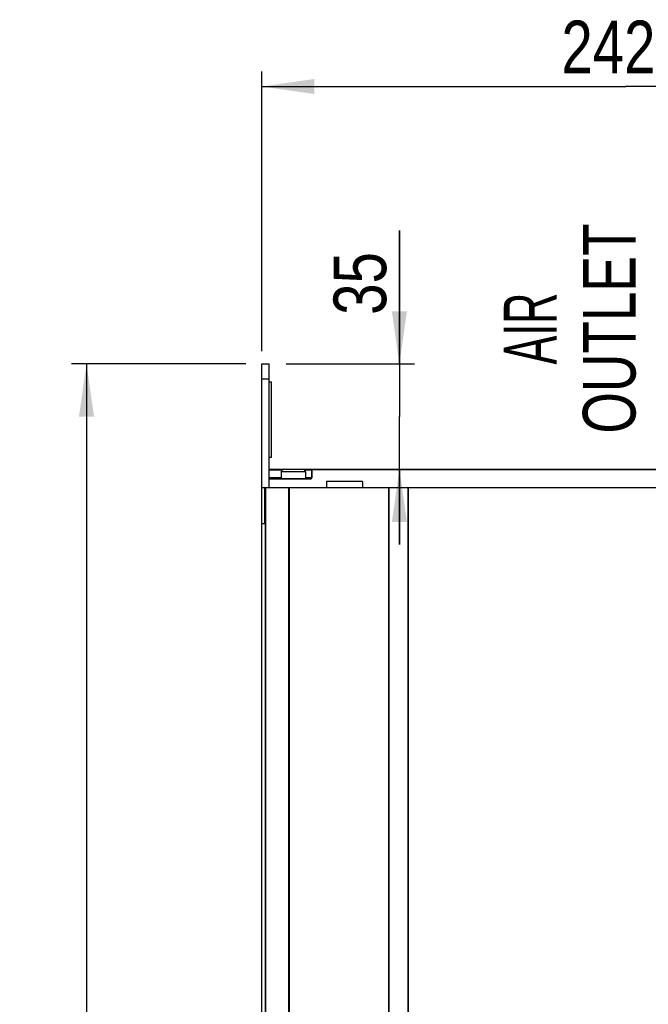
# Model space of a CAD drawing. Extents: x 0 to 594, y 0 to 420.
# Tile 16 of 53: x 209 to 250, y 231 to 296. Entities that reach past the tile are written whole.
import ezdxf
from ezdxf.enums import TextEntityAlignment as Align

# ---------------------------------------------------------------- set-up
doc = ezdxf.new("R2010")
doc.units = 0
doc.header["$LTSCALE"] = 32.67
doc.layers.get('0').update_dxf_attribs({"linetype": 'CONTINUOUS'})
doc.styles.get("Standard").update_dxf_attribs({"font": 'txt', "width": 0.8})
doc.styles.add('TEXTSTYLE_1', font='txt', dxfattribs={"width": 0.8})
doc.dimstyles.get("Standard").update_dxf_attribs({"dimtxt": 2.5, "dimasz": 2.5, "dimexe": 1.25, "dimexo": 0.625, "dimtad": 1, "dimcen": 2.5, "dimazin": 3, "dimtfac": 1, "dimtmove": 0, "dimatfit": 3})

# ---------------------------------------------------------------- blocks, each defined once
blk = doc.blocks.new('_FILLED')
at = {"color": 0, "linetype": 'BYBLOCK'}
blk.add_solid([(0, 0), (-1, 0.143), (-1, -0.143)], dxfattribs=at)
blk = doc.blocks.new('*D9')
at = {"color": 2, "linetype": 'CONTINUOUS'}
for p, q in [((224.746, 273.939), (224.746, 292.514)), ((273.148, 267.264), (273.148, 292.514)), ((224.746, 291.514), (248.947, 291.514)), ((273.148, 291.514), (248.947, 291.514)), ((273.148, 253.991), (273.148, 265.194))]:
    blk.add_line(p, q, dxfattribs=at)
at = {"color": 2, "linetype": 'CONTINUOUS', "xscale": 3.5, "yscale": 3.5, "zscale": 3.5, "rotation": 180}
blk.add_blockref('_FILLED', (224.746, 291.514), dxfattribs=at)
at = {"color": 2, "linetype": 'CONTINUOUS', "xscale": 3.5, "yscale": 3.5, "zscale": 3.5}
blk.add_blockref('_FILLED', (273.148, 291.514), dxfattribs=at)
at = {"color": 5, "linetype": 'CONTINUOUS', "width": 0.8}
blk.add_text('242', height=3.5, dxfattribs=at).set_placement((244.655, 292.389))
blk = doc.blocks.new('*D10')
at = {"color": 2, "linetype": 'CONTINUOUS'}
for p, q in [((223.684, 273.092), (212.106, 273.092)), ((213.106, 273.092), (213.106, 213.592)), ((213.106, 154.092), (213.106, 213.592)), ((233.399, 154.092), (212.106, 154.092))]:
    blk.add_line(p, q, dxfattribs=at)
at = {"color": 2, "linetype": 'CONTINUOUS', "xscale": 3.5, "yscale": 3.5, "zscale": 3.5}
for p, rotation in [((213.106, 273.092), 90), ((213.106, 154.092), 270)]:
    blk.add_blockref('_FILLED', p, dxfattribs=dict(at, rotation=rotation))
at = {"color": 5, "linetype": 'CONTINUOUS', "width": 0.8}
blk.add_text('595', height=3.5, rotation=90, dxfattribs=at).set_placement((212.231, 209.685))
blk = doc.blocks.new('*D13')
at = {"color": 2, "linetype": 'CONTINUOUS'}
for p, q in [((233.894, 273.092), (233.894, 281.952)), ((233.894, 281.952), (233.894, 269.592)), ((226.381, 273.092), (234.894, 273.092)), ((233.894, 261.092), (233.894, 269.592)), ((232.257, 266.092), (234.894, 266.092)), ((233.894, 266.092), (233.894, 261.092))]:
    blk.add_line(p, q, dxfattribs=at)
at = {"color": 2, "linetype": 'CONTINUOUS', "xscale": 3.5, "yscale": 3.5, "zscale": 3.5}
for p, rotation in [((233.894, 273.092), 270), ((233.894, 266.092), 90)]:
    blk.add_blockref('_FILLED', p, dxfattribs=dict(at, rotation=rotation))
at = {"color": 5, "linetype": 'CONTINUOUS', "width": 0.8}
blk.add_text('35', height=3.5, rotation=90, dxfattribs=at).set_placement((233.019, 276.352))

msp = doc.modelspace()

# ---------------------------------------------------------------- linework, layer by layer
at = {"color": 7, "linetype": 'CONTINUOUS'}
for p, q in [((224.746, 169.492), (224.746, 273.092)), ((224.746, 273.092), (225.246, 273.092)), ((225.246, 264.892), (225.246, 273.092)), ((224.746, 272.092), (225.246, 272.092)), ((225.246, 271.892), (225.396, 271.892)), ((225.396, 266.892), (225.396, 271.892)), ((225.246, 266.892), (225.396, 266.892)), ((225.246, 266.092), (272.502, 266.092)), ((225.246, 266.066), (226.126, 266.066)), ((226.046, 265.518), (225.246, 265.518)), ((225.246, 265.492), (228.02, 265.492)), ((226.046, 265.922), (226.046, 265.492)), ((227.646, 265.922), (226.046, 265.922)), ((227.566, 266.066), (228.046, 266.066)), ((227.646, 265.922), (227.646, 265.492)), ((228.046, 265.518), (227.646, 265.518)), ((228.02, 265.469), (228.02, 265.492)), ((228.046, 266.066), (228.046, 265.518)), ((228.072, 266.092), (228.072, 265.521)), ((228.072, 266.069), (255.92, 266.069)), ((224.746, 264.892), (224.946, 264.892)), ((224.946, 262.492), (224.946, 264.892)), ((224.966, 264.892), (224.966, 174.552)), ((224.966, 264.892), (272.693, 264.892)), ((224.995, 264.892), (224.995, 174.552)), ((225.246, 265.469), (228.02, 265.469)), ((226.537, 264.892), (226.537, 174.552)), ((226.566, 264.892), (226.566, 174.552)), ((229.046, 265.292), (229.046, 264.892)), ((231.446, 265.292), (229.046, 265.292)), ((231.446, 265.292), (231.446, 264.892)), ((233.166, 264.892), (233.166, 174.552)), ((233.195, 264.892), (233.195, 174.552)), ((234.457, 264.892), (234.457, 174.552)), ((234.486, 264.892), (234.486, 174.552)), ((224.746, 262.492), (224.946, 262.492))]:
    msp.add_line(p, q, dxfattribs=at)
for points in [[(228.02, 265.469), (228.029, 265.47), (228.038, 265.472), (228.046, 265.476), (228.053, 265.481), (228.06, 265.488), (228.065, 265.495), (228.069, 265.503), (228.071, 265.512), (228.072, 265.521)], [(228.072, 266.069), (228.066, 266.069), (228.061, 266.069), (228.056, 266.068), (228.052, 266.068), (228.048, 266.067), (228.047, 266.067), (228.046, 266.066)], [(228.046, 265.518), (228.047, 265.519), (228.048, 265.519), (228.052, 265.52), (228.056, 265.52), (228.061, 265.521), (228.066, 265.521), (228.072, 265.521)]]:
    msp.add_lwpolyline(points, dxfattribs=at)
for centre, radius, start, end in [((226.216, 265.922), 0.17, 90, 180), ((227.476, 265.922), 0.17, 0, 90), ((228.02, 265.518), 0.026, 270, 0.00199), ((228.072, 266.066), 0.026, 90, 180)]:
    msp.add_arc(centre, radius, start, end, dxfattribs=at)

# ---------------------------------------------------------------- texts
at = {"color": 5, "linetype": 'CONTINUOUS', "style": 'TEXTSTYLE_1'}
for s, width, p in [('OUTLET', 0.755556, (249.582, 275.442)), ('AIR', 0.611111, (244.332, 275.442))]:
    msp.add_text(s, height=3.5, rotation=90, dxfattribs=dict(at, width=width)).set_placement(p, align=Align.CENTER)

# ---------------------------------------------------------------- dimensions: what is measured, and where the dimension line sits
at = {"color": 2, "linetype": 'CONTINUOUS'}
dim = msp.add_linear_dim(base=(273.148, 291.514), p1=(224.746, 273.939), p2=(273.148, 253.991), dimstyle='Standard', dxfattribs=at)
dim.commit()
dim.dimension.update_dxf_attribs({"geometry": '*D9', "text_midpoint": (248.855, 294.139), "dimtype": 128})
for base, p1, p2, angle, picture, middle in [((233.894, 266.092), (226.381, 273.092), (232.257, 266.092), 270, '*D13', (231.269, 279.152)), ((213.106, 273.092), (233.399, 154.092), (223.684, 273.092), 90, '*D10', (210.481, 213.885))]:
    dim = msp.add_linear_dim(base=base, p1=p1, p2=p2, angle=angle, dimstyle='Standard', dxfattribs=at)
    dim.commit()
    dim.dimension.update_dxf_attribs({"geometry": picture, "text_midpoint": middle, "dimtype": 128})

doc.saveas('drawing.dxf')
